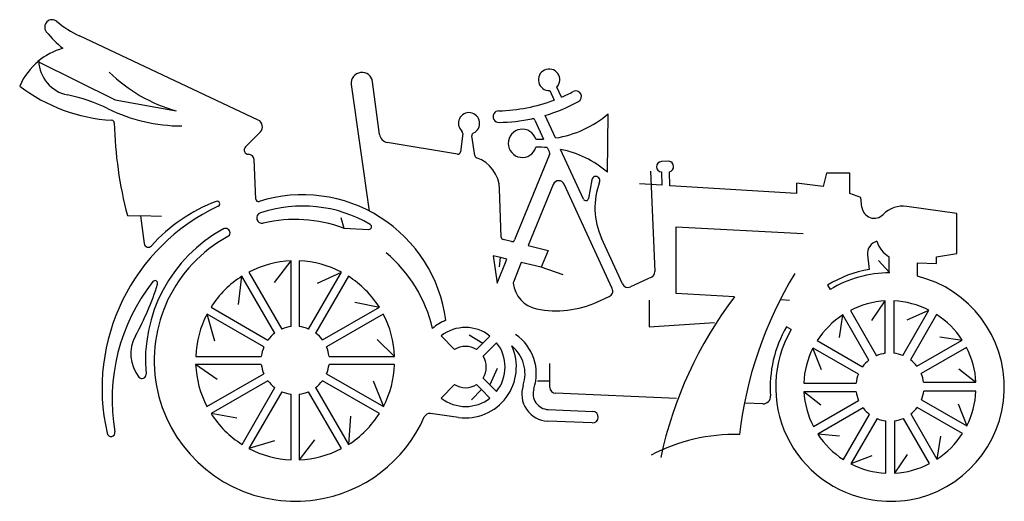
# Model space of a CAD drawing. Extents: x 9.6 to 75.9, y 59.7 to 92.2.
import ezdxf

# ---------------------------------------------------------------- set-up
doc = ezdxf.new("R2010")
doc.units = 0
doc.layers.get('0').update_dxf_attribs({"color": 1, "linetype": 'CONTINUOUS'})

msp = doc.modelspace()

# ---------------------------------------------------------------- linework, layer by layer
at = {"color": 1, "linetype": 'CONTINUOUS'}
for p, q in [((25.704, 85.427), (13.66, 91.09)), ((10.87, 89.37), (16.08, 86.8)), ((31.969, 87.817), (33.18, 79.3)), ((33.87, 84.46), (33.41, 88.01)), ((46.13, 86.969), (45.82, 87.65)), ((45.33, 87.42), (45.628, 86.774)), ((16.08, 86.8), (20.17, 86.05)), ((45.721, 84.219), (45.02, 85.74)), ((49.22, 81.92), (49.27, 85.85)), ((44.332, 85.415), (44.91, 84.14)), ((24.845, 83.615), (25.85, 84.64)), ((39.48, 84.52), (39.329, 83.286)), ((40.29, 83.03), (40.09, 84.37)), ((39.121, 83.13), (34.391, 83.92)), ((45.17, 83.571), (45.315, 83.26)), ((45.319, 83.108), (42.969, 77.347)), ((47.609, 80.103), (46.07, 83.45)), ((25.541, 80.107), (25.43, 82.76)), ((53.36, 82.649), (52.852, 82.63)), ((52.12, 81.99), (52.41, 75.214)), ((52.85, 81.93), (52.88, 81.03)), ((53.42, 81), (53.391, 81.935)), ((63.97, 81.84), (63.75, 80.94)), ((65.55, 81.84), (63.97, 81.84)), ((65.55, 80.49), (65.55, 81.84)), ((45.572, 81.094), (43.89, 76.97)), ((49.543, 74.074), (46.305, 81.11)), ((48.165, 81.4), (47.95, 80.148)), ((52.88, 81.03), (51.38, 81.12)), ((61.95, 80.49), (53.42, 81)), ((63.75, 80.94), (61.95, 81.17)), ((61.95, 81.17), (61.95, 80.49)), ((42.071, 77.536), (41.96, 80.79)), ((66.28, 80.2), (65.55, 80.49)), ((66.35, 79.56), (66.28, 80.2)), ((72.75, 79.14), (69.373, 79.609)), ((16.892, 79), (17.78, 78.97)), ((19.2, 78.92), (17.78, 78.97)), ((17.78, 78.97), (18.027, 77.103)), ((72.74, 76.44), (72.75, 79.14)), ((31.27, 78.86), (31.463, 78.149)), ((31.463, 78.149), (33.149, 78.06)), ((53.84, 73.74), (53.85, 78.24)), ((53.85, 78.24), (62.4, 77.79)), ((42.761, 77.24), (42.205, 77.371)), ((43.89, 76.97), (45.22, 76.65)), ((50.241, 74.387), (48.82, 77.48)), ((42.02, 76.17), (41.53, 76.29)), ((41.53, 76.29), (41.8, 74.45)), ((45.22, 76.65), (44.75, 75.51)), ((66.74, 76.34), (66.852, 75.367)), ((71.39, 76.22), (72.74, 76.44)), ((26.79, 74.49), (27.93, 75.94)), ((27.92, 71.518), (27.93, 75.94)), ((28.47, 75.944), (28.46, 71.52)), ((41.8, 74.45), (42.45, 76.06)), ((41.95, 75.55), (42.02, 76.17)), ((42.45, 76.06), (42.02, 76.17)), ((43.42, 75.83), (42.89, 74.51)), ((44.75, 75.51), (43.42, 75.83)), ((67.47, 75.97), (68.2, 75.183)), ((68.2, 75.183), (68.199, 76.208)), ((70.09, 74.91), (70.09, 75.8)), ((70.09, 75.8), (71.39, 75.77)), ((71.39, 75.77), (71.39, 76.22)), ((25.079, 75.181), (27.29, 71.35)), ((29.098, 71.346), (31.31, 75.18)), ((29.69, 74.43), (31.31, 75.18)), ((46.24, 75), (44.75, 75.51)), ((24.37, 73.01), (24.61, 74.91)), ((26.822, 71.076), (24.61, 74.91)), ((31.776, 74.903), (29.57, 71.08)), ((52.177, 74.833), (50.771, 74.19)), ((64.04, 74.31), (64.228, 74.012)), ((57.787, 73.515), (53.84, 73.74)), ((32.21, 73.17), (33.86, 72.82)), ((48.556, 73.182), (49.346, 73.543)), ((52.04, 73.29), (52.04, 71.49)), ((60.93, 73.34), (61.49, 73.29)), ((67.03, 71.93), (67.93, 73.24)), ((67.93, 69.713), (67.93, 73.24)), ((68.51, 73.243), (68.51, 69.72)), ((22.79, 70.53), (22.26, 72.36)), ((26.087, 70.152), (22.26, 72.36)), ((22.527, 72.832), (26.35, 70.61)), ((30.035, 70.613), (33.86, 72.83)), ((34.127, 72.359), (30.3, 70.15)), ((64.84, 70.78), (65.07, 72.3)), ((66.832, 69.246), (65.07, 72.3)), ((65.578, 72.603), (67.34, 69.55)), ((69.106, 69.564), (70.87, 72.62)), ((69.4, 71.97), (70.87, 72.62)), ((71.378, 72.327), (69.62, 69.28)), ((52.04, 71.49), (56.43, 71.79)), ((39.92, 70.96), (40.83, 70.4)), ((61.594, 71.308), (61.28, 71.49)), ((33.71, 70.64), (34.89, 69.51)), ((38.021, 70.889), (38.93, 69.97)), ((40.402, 69.962), (40.83, 70.4)), ((40.83, 70.4), (41.31, 70.88)), ((41.76, 70.43), (40.85, 69.53)), ((63.351, 70.575), (66.4, 68.81)), ((70.055, 68.853), (73.11, 70.61)), ((71.6, 70.82), (73.11, 70.61)), ((63.63, 68.61), (63.06, 70.07)), ((66.119, 68.311), (63.07, 70.07)), ((73.399, 70.109), (70.35, 68.35)), ((22.94, 67.94), (21.49, 68.97)), ((25.911, 68.97), (21.49, 68.97)), ((21.495, 69.51), (25.91, 69.51)), ((34.89, 68.97), (30.47, 68.97)), ((30.472, 69.51), (34.89, 69.51)), ((45.34, 67.85), (45.34, 69.02)), ((22.249, 66.124), (26.08, 68.34)), ((30.298, 68.331), (34.13, 66.12)), ((41.8, 68.69), (41.3, 67.6)), ((72.88, 68.66), (74.04, 67.76)), ((26.352, 67.871), (22.53, 65.66)), ((33.862, 65.659), (30.03, 67.87)), ((33.45, 67.85), (34.13, 66.12)), ((40.85, 68.05), (41.3, 67.6)), ((44.51, 67.85), (45.34, 67.85)), ((45.34, 67.42), (45.34, 67.85)), ((62.436, 67.71), (65.96, 67.71)), ((70.516, 67.76), (74.04, 67.76)), ((24.614, 63.577), (26.82, 67.4)), ((27.289, 67.129), (25.08, 63.3)), ((31.308, 63.304), (29.1, 67.13)), ((29.567, 67.405), (31.78, 63.57)), ((38.93, 67.61), (38.03, 66.7)), ((40.07, 66.57), (40.73, 67.28)), ((40.73, 67.28), (40.41, 67.61)), ((41.31, 66.7), (40.73, 67.28)), ((41.3, 67.6), (41.76, 67.15)), ((53.87, 66.66), (45.73, 67.02)), ((63.6, 66.22), (62.45, 67.13)), ((65.965, 67.13), (62.45, 67.13)), ((74.039, 67.17), (70.52, 67.17)), ((27.92, 62.54), (27.92, 66.96)), ((28.46, 66.957), (28.46, 62.54)), ((59.684, 66.31), (58.5, 66.36)), ((63.088, 64.779), (66.13, 66.53)), ((70.369, 66.581), (73.42, 64.82)), ((24.27, 65.35), (22.53, 65.66)), ((39.199, 65.394), (37.31, 65.66)), ((45.239, 65.925), (48.23, 65.8)), ((66.432, 66.031), (63.38, 64.27)), ((73.124, 64.313), (70.08, 66.07)), ((72.84, 66.3), (73.42, 64.82)), ((31.91, 65.47), (31.78, 63.57)), ((48.2, 65.02), (45.202, 65.151)), ((65.112, 62.553), (66.87, 65.6)), ((67.376, 65.313), (65.62, 62.26)), ((67.97, 61.64), (67.97, 65.16)), ((68.56, 65.164), (68.56, 61.64)), ((70.909, 62.282), (69.15, 65.33)), ((69.65, 65.63), (71.41, 62.58)), ((26.79, 63.82), (25.08, 63.3)), ((29.5, 63.89), (28.46, 62.54)), ((64.84, 64.14), (63.38, 64.27)), ((71.64, 64.14), (71.41, 62.58)), ((67.03, 62.8), (65.62, 62.26)), ((69.4, 62.89), (68.56, 61.64))]:
    msp.add_line(p, q, dxfattribs=at)
for centre, radius, start, end in [((11.821874, 91.687999), 0.5, 49.288359, 218.024488), ((16.49084, 97.129474), 6.67, 229.375374, 244.886433), ((16.490582, 95.329621), 6.421, 217.959901, 232.142311), ((13.789634, 85.889399), 4.543, 105.834935, 129.990945), ((13.790316, 85.889653), 4.536, 129.255962, 156.201864), ((13.339405, 89.489857), 2.421, 182.079702, 258.55468), ((45.29, 88.14), 0.721803, 317.245731, 273.179836), ((23.054999, 96.229056), 10.58, 225.762272, 254.175955), ((32.69, 87.91), 0.726911, 7.907162, 187.349862), ((16.50945, 96.682138), 11.292, 232.529965, 266.601217), ((10.616424, 76.041764), 11.3, 63.802484, 78.553193), ((41.662601, 97.241641), 11.202, 293.503419, 297.990608), ((47.09, 87.01), 0.380789, 299.931502, 116.565047), ((41.660439, 97.240218), 11.193, 271.277574, 290.760852), ((41.840952, 96.570052), 11.287, 286.359041, 298.808646), ((20.550462, 96.23), 11.2, 243.796608, 269.997624), ((39.9, 85.21), 0.715891, 294.775146, 227.834115), ((41.91, 85.66), 0.39, 90.000003, 271.468792), ((44.620293, 91.290852), 7.157, 278.846899, 310.516929), ((15.829001, 85.229334), 0.181, 0.210669, 86.516176), ((43.040202, 85.879314), 27.038, 181.376083, 194.739895), ((25.49059, 84.980367), 0.495, 316.558805, 64.460641), ((41.778091, 96.569109), 11.3, 270.719547, 282.023374), ((44.168072, 85.340652), 0.18, 24.396399, 101.560439), ((34.494719, 84.541404), 0.63, 187.424065, 260.524097), ((39.290052, 84.54002), 0.191, 353.983542, 47.128555), ((40.25847, 84.399307), 0.171, 109.994452, 189.868385), ((43.49, 83.86), 0.952182, 16.912496, 343.525566), ((25.050122, 83.41), 0.29, 135.017021, 269.975931), ((44.61341, 91.279842), 7.146, 268.296661, 272.37871), ((44.609368, 76.429973), 7.163, 85.510997, 91.650941), ((25.040221, 82.729122), 0.391, 4.529426, 88.566892), ((39.150301, 83.307599), 0.18, 260.631631, 353.108158), ((40.46811, 83.056018), 0.18, 188.310829, 250.82908), ((39.660385, 80.710184), 2.301, 1.987853, 71.013613), ((45.142934, 83.179419), 0.19, 337.920604, 25.094272), ((44.611749, 76.440071), 7.16, 49.938426, 78.24856), ((52.877457, 82.279924), 0.351, 94.159212, 265.513386), ((53.317634, 82.289488), 0.362, 281.693011, 83.279144), ((48.436, 81.354), 0.275051, 339.127007, 170.366337), ((45.941993, 80.941995), 0.4, 24.835353, 157.66556), ((53.269748, 79.519796), 4.895, 159.225602, 204.627058), ((28.700743, 70.670635), 9.723, 7.525315, 107.512239), ((28.73001, 67.339409), 13.542, 114.976263, 192.86595), ((26.860165, 69.470424), 11.21, 110.840549, 138.126274), ((22.936, 79.779), 0.179778, 294.863692, 110.854455), ((25.720837, 80.114658), 0.18, 182.43826, 287.511977), ((28.69932, 70.669847), 8.965, 59.495558, 108.531569), ((47.772548, 80.17818), 0.18, 204.687328, 350.34786), ((69.118674, 77.776565), 1.85, 82.098314, 135.684126), ((25.95365, 78.828378), 0.357, 106.878097, 284.659909), ((67.190025, 79.660372), 0.846, 186.813802, 315.651455), ((28.190896, 69.229793), 9.499, 69.895628, 103.062439), ((33.157115, 78.239817), 0.18, 267.416004, 58.933877), ((28.189047, 69.240612), 10.081, 118.582876, 185.290997), ((23.508, 77.833), 0.29625, 298.471316, 118.641328), ((18.304552, 77.139947), 0.28, 187.582553, 318.112618), ((28.187688, 69.239847), 9.489, 118.575117, 262.139764), ((42.245924, 77.541148), 0.175, 181.685586, 256.47598), ((42.802409, 77.415172), 0.18, 256.699983, 337.744686), ((67.5801, 76.439741), 0.846, 104.169954, 186.770731), ((69.130011, 77.789279), 1.835, 196.764308, 239.511648), ((28.190167, 69.229383), 9.501, 13.150798, 49.742027), ((28.189813, 69.230028), 6.715, 92.21741, 117.59788), ((28.189259, 69.239876), 6.71, 62.284085, 87.602094), ((52.010377, 75.196644), 0.4, 294.617478, 2.486898), ((84.877252, 61.125084), 26.948, 148.787256, 173.360214), ((84.879188, 61.12442), 26.95, 148.788185, 173.359285), ((84.879188, 61.12442), 26.95, 148.788185, 173.359285), ((84.879188, 61.12442), 26.95, 148.788185, 173.359285), ((68.230464, 67.430826), 8.055, 99.853609, 121.347777), ((68.240333, 67.44), 7.7, 90.002475, 121.404878), ((28.649392, 66.630261), 12.783, 141.762202, 189.906785), ((1.228932, 79.859416), 18.523, 331.041401, 342.783753), ((18.750023, 74.430141), 0.18, 342.828887, 141.57862), ((28.189286, 69.239096), 6.706, 122.258761, 147.603544), ((28.189476, 69.230754), 6.711, 32.332398, 57.6951), ((43.053979, 74.448878), 0.175, 159.55729, 186.192678), ((44.839838, 74.639465), 1.971, 186.100552, 258.651723), ((50.60459, 74.553741), 0.4, 204.636047, 294.583955), ((68.241658, 67.429983), 7.705, 279.912299, 76.120027), ((49.179638, 73.906763), 0.4, 294.576305, 24.714175), ((45.771206, 79.275843), 6.7, 258.644483, 294.559694), ((79.259672, 57.080708), 27.04, 142.57106, 168.005715), ((68.238519, 67.4402), 5.808, 93.044962, 117.263174), ((68.240406, 67.440259), 5.809, 63.084501, 87.339958), ((28.190576, 69.240438), 6.701, 152.255025, 177.694529), ((28.18044, 69.239762), 6.715, 2.306434, 27.679033), ((68.230925, 67.43106), 5.805, 122.991708, 147.207939), ((68.240402, 67.429926), 5.816, 33.146406, 57.351958), ((39.662343, 68.79107), 3.419, 112.753241, 130.497362), ((28.179343, 69.229142), 2.292, 126.313912, 142.9531), ((28.190079, 69.239954), 2.294, 96.761268, 113.10156), ((28.180914, 69.240018), 2.297, 66.468457, 83.021305), ((28.189481, 69.240389), 2.3, 36.64015, 53.113945), ((39.659768, 68.789951), 2.663, 51.706581, 127.97985), ((41.230115, 68.339789), 3.201, 341.630244, 55.569063), ((68.240769, 67.430559), 8.058, 149.749753, 184.160123), ((68.240623, 67.440378), 7.69, 149.805187, 261.244026), ((19.623462, 69.680624), 2.5, 151.043186, 218.685841), ((39.669534, 68.79), 2.657, 321.885314, 38.114682), ((28.179749, 69.229628), 2.287, 156.214664, 172.958176), ((28.189939, 69.239809), 2.298, 6.752269, 23.333333), ((39.659553, 68.779803), 1.396, 57.870233, 121.506989), ((39.659925, 68.789862), 3.427, 262.270412, 24.554846), ((41.239371, 68.32977), 2.432, 341.522709, 50.783775), ((68.22974, 67.440591), 5.8, 153.041412, 177.337666), ((68.240421, 67.4401), 2.294, 97.77704, 113.110842), ((68.23162, 67.439931), 2.297, 67.625314, 83.039036), ((68.239864, 67.439206), 5.809, 3.165694, 27.361055), ((28.179952, 69.229935), 6.695, 182.225076, 207.640264), ((28.179877, 69.240968), 2.285, 186.810469, 203.222115), ((28.190055, 69.241046), 2.296, 336.649096, 353.220364), ((28.190055, 69.230319), 6.705, 332.362196, 357.774953), ((39.660378, 68.79), 1.401, 328.116468, 31.883521), ((68.229479, 67.429323), 2.292, 127.569301, 142.958769), ((68.240526, 67.439606), 2.3, 37.916993, 53.14647), ((17.882008, 68.287696), 0.27, 218.939897, 4.951363), ((68.229919, 67.431005), 2.287, 157.369826, 172.992928), ((68.240648, 67.438169), 2.298, 8.05065, 23.377875), ((28.190411, 69.229691), 2.286, 216.466535, 233.167359), ((28.189617, 69.239463), 2.294, 306.900589, 323.346374), ((28.189845, 69.230018), 2.286, 246.792001, 263.220874), ((28.188989, 69.2299), 2.289, 276.799618, 293.452903), ((39.67, 68.79019), 1.393, 237.911553, 302.088421), ((45.281743, 66.979262), 1.83, 161.530682, 267.502528), ((45.283568, 66.994071), 1.07, 161.64603, 267.612795), ((45.74, 67.419875), 0.4, 179.982096, 268.567464), ((68.239754, 67.43912), 5.798, 183.056173, 207.309669), ((68.230189, 67.430239), 2.285, 187.55026, 203.20224), ((68.240009, 67.440658), 2.296, 338.011801, 353.23009), ((68.240323, 67.440873), 5.805, 333.160973, 357.325499), ((39.67, 68.780289), 2.649, 231.749439, 308.250563), ((59.705331, 66.809545), 0.5, 267.55493, 4.181169), ((28.190378, 69.239096), 6.697, 212.305447, 237.722057), ((28.189636, 69.230344), 6.703, 302.387009, 327.805312), ((37.254133, 65.263921), 0.4, 81.971402, 156.253022), ((48.21, 65.41), 0.390512, 268.531209, 87.064326), ((68.239825, 67.43013), 2.286, 217.73736, 233.185691), ((68.239178, 67.438872), 2.294, 307.952302, 323.364788), ((28.18997, 69.240268), 9.498, 278.226444, 336.316029), ((68.238052, 67.43023), 2.286, 247.845818, 263.266117), ((68.240628, 67.43061), 2.289, 278.020337, 293.408179), ((15.791, 64.384), 0.269757, 192.851334, 10.020267), ((57.759277, 52.320158), 11.926, 88.31479, 118.001954), ((68.239517, 67.439905), 5.802, 213.116765, 237.381613), ((68.229483, 67.439751), 5.808, 303.203189, 327.42845), ((28.188753, 69.230604), 6.696, 242.336997, 267.69973), ((28.189269, 69.239532), 6.705, 272.314096, 297.718957), ((68.240701, 67.429675), 5.796, 243.117851, 267.323031), ((68.239739, 67.43015), 5.799, 273.165875, 297.406271)]:
    msp.add_arc(centre, radius, start, end, dxfattribs=at)
at = {"color": 4, "linetype": 'CONTINUOUS'}
for centre, radius, start, end in [((28.18997, 69.240268), 9.489729, 262.126459, 278.226444), ((68.319, 67.915274), 8.171294, 261.207744, 278.792257)]:
    msp.add_arc(centre, radius, start, end, dxfattribs=at)

doc.saveas('drawing.dxf')
